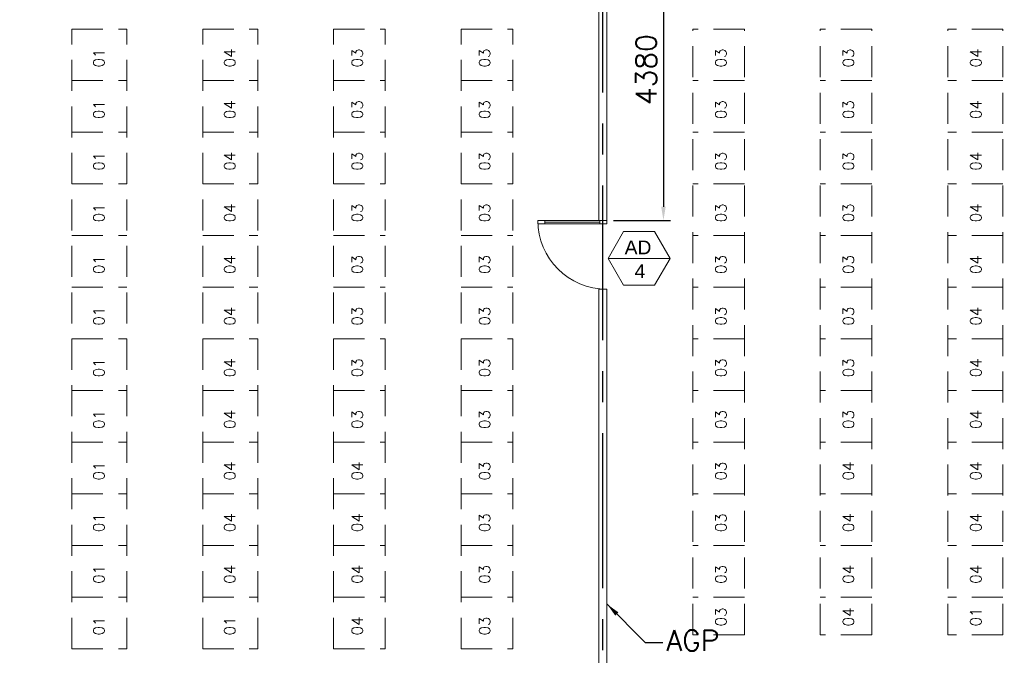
# Model space of a CAD drawing. Header units: inches. Extents: x 0 to 1564127, y -23460 to 23144100.
# Tile 124 of 215: x 540249 to 554542, y 150029 to 159261. Entities that reach past the tile are written whole.
import ezdxf
from ezdxf.enums import TextEntityAlignment as Align

# ---------------------------------------------------------------- set-up
doc = ezdxf.new("R2010")
doc.units = ezdxf.units.IN
doc.header["$LTSCALE"] = 1800
doc.header["$MEASUREMENT"] = 0
doc.linetypes.add('CENTER', pattern=[2, 1.25, -0.25, 0.25, -0.25])
doc.linetypes.add('HIDDEN', pattern=[0.375, 0.25, -0.125])
doc.layers.get('0').update_dxf_attribs({"color": 253, "lineweight": 9})
for name, color, linetype, lineweight in [('2CON', 1, 'Continuous', 13), ('A-DOOR', 31, 'Continuous', 9), ('A-DOOR-GLAZ', 31, 'Continuous', 18), ('A-WIN TAG', 3, 'Continuous', 13), ('LEADER', 4, 'Continuous', 15), ('PARTITION WALL', 4, 'Continuous', 9), ('PNL', 8, 'HIDDEN', 9), ('WALL HATCH', 251, 'Continuous', 13)]:
    doc.layers.add(name, color=color, linetype=linetype, lineweight=lineweight)
for name, color, linetype in [('DIM', 4, 'Continuous'), ('GRID', 251, 'CENTER'), ('TEXT', 3, 'Continuous')]:
    doc.layers.add(name, color=color, linetype=linetype)
doc.styles.add('ROAMNS', font='ROMANS.shx')
doc.styles.add('ROMANS', font='romans.shx')
doc.styles.get("Standard").update_dxf_attribs({"font": 'arial.ttf'})
doc.dimstyles.new('DIM INT 1', dxfattribs={"dimtxt": 300, "dimasz": 200, "dimexe": 100, "dimexo": 100, "dimgap": 100, "dimtad": 1, "dimdec": 0, "dimzin": 13, "dimdsep": 46, "dimlunit": 5, "dimtxsty": 'ROAMNS', "dimblk1": 'CLOSEDBLANK', "dimcen": 0.09, "dimclrd": 9, "dimclre": 9, "dimclrt": 4, "dimadec": 0, "dimazin": 0, "dimtfac": 1, "dimtdec": 0, "dimtix": 1, "dimtmove": 2, "dimatfit": 3, "dimfxl": 1, "dimtolj": 1, "dimtzin": 13, "dimarcsym": 0})

# ---------------------------------------------------------------- blocks, each defined once
blk = doc.blocks.new('CCR 412')
at = {"layer": 'PNL'}
for p, q in [((13293, 12400), (13293, 21400)), ((13293, 21400), (14093, 21400)), ((14093, 12400), (14093, 21400)), ((15193, 12400), (15193, 21400)), ((15193, 21400), (15993, 21400)), ((15993, 12400), (15993, 21400)), ((17093, 12400), (17093, 21400)), ((17093, 21400), (17843, 21400)), ((17843, 12400), (17843, 21400)), ((18943, 12400), (18943, 21400)), ((18943, 21400), (19693, 21400)), ((19693, 12400), (19693, 21400)), ((22307, 12600), (22307, 21400)), ((23057, 21400), (22307, 21400)), ((23057, 12600), (23057, 21400)), ((24157, 12600), (24157, 21400)), ((24907, 21400), (24157, 21400)), ((24907, 12600), (24907, 21400)), ((26007, 12600), (26007, 21400)), ((26807, 21400), (26007, 21400)), ((26807, 12600), (26807, 21400)), ((13293, 20650), (14093, 20650)), ((15193, 20650), (15993, 20650)), ((17093, 20650), (17843, 20650)), ((18943, 20650), (19693, 20650)), ((23057, 20650), (22307, 20650)), ((24907, 20650), (24157, 20650)), ((26807, 20650), (26007, 20650)), ((13293, 19900), (14093, 19900)), ((15193, 19900), (15993, 19900)), ((17093, 19900), (17843, 19900)), ((18943, 19900), (19693, 19900)), ((23057, 19900), (22307, 19900)), ((24907, 19900), (24157, 19900)), ((26807, 19900), (26007, 19900)), ((13293, 19150), (14093, 19150)), ((15193, 19150), (15993, 19150)), ((17093, 19150), (17843, 19150)), ((18943, 19150), (19693, 19150)), ((23057, 19150), (22307, 19150)), ((24907, 19150), (24157, 19150)), ((26807, 19150), (26007, 19150)), ((13293, 18400), (14093, 18400)), ((15193, 18400), (15993, 18400)), ((17093, 18400), (17843, 18400)), ((18943, 18400), (19693, 18400)), ((23057, 18400), (22307, 18400)), ((24907, 18400), (24157, 18400)), ((26807, 18400), (26007, 18400)), ((13293, 17650), (14093, 17650)), ((15193, 17650), (15993, 17650)), ((17093, 17650), (17843, 17650)), ((18943, 17650), (19693, 17650)), ((23057, 17650), (22307, 17650)), ((24907, 17650), (24157, 17650)), ((26807, 17650), (26007, 17650)), ((13293, 16900), (14093, 16900)), ((15193, 16900), (15993, 16900)), ((17093, 16900), (17843, 16900)), ((18943, 16900), (19693, 16900)), ((23057, 16900), (22307, 16900)), ((24907, 16900), (24157, 16900)), ((26807, 16900), (26007, 16900)), ((13293, 16150), (14093, 16150)), ((15193, 16150), (15993, 16150)), ((17093, 16150), (17843, 16150)), ((18943, 16150), (19693, 16150)), ((23057, 16150), (22307, 16150)), ((24907, 16150), (24157, 16150)), ((26807, 16150), (26007, 16150)), ((13293, 15400), (14093, 15400)), ((15193, 15400), (15993, 15400)), ((17093, 15400), (17843, 15400)), ((18943, 15400), (19693, 15400)), ((23057, 15400), (22307, 15400)), ((24907, 15400), (24157, 15400)), ((26807, 15400), (26007, 15400)), ((13293, 14650), (14093, 14650)), ((15193, 14650), (15993, 14650)), ((17093, 14650), (17843, 14650)), ((18943, 14650), (19693, 14650)), ((23057, 14650), (22307, 14650)), ((24907, 14650), (24157, 14650)), ((26807, 14650), (26007, 14650)), ((13293, 13900), (14093, 13900)), ((15193, 13900), (15993, 13900)), ((17093, 13900), (17843, 13900)), ((18943, 13900), (19693, 13900)), ((23057, 13900), (22307, 13900)), ((24907, 13900), (24157, 13900)), ((26807, 13900), (26007, 13900)), ((13293, 13150), (14093, 13150)), ((15193, 13150), (15993, 13150)), ((17093, 13150), (17843, 13150)), ((18943, 13150), (19693, 13150)), ((23057, 13150), (22307, 13150)), ((24907, 13150), (24157, 13150)), ((26807, 13150), (26007, 13150)), ((23057, 12600), (22307, 12600)), ((24907, 12600), (24157, 12600)), ((26807, 12600), (26007, 12600)), ((13293, 12400), (14093, 12400)), ((15193, 12400), (15993, 12400)), ((17093, 12400), (17843, 12400)), ((17093, 12400), (17843, 12400)), ((18943, 12400), (19693, 12400))]:
    blk.add_line(p, q, dxfattribs=at)
at = {"layer": 'PNL', "style": 'ROMANS'}
for s, p in [('01', (13765, 20842)), ('04', (15665, 20842)), ('03', (17515, 20842)), ('03', (19365, 20842)), ('03', (22795, 20842)), ('03', (24645, 20842)), ('04', (26495, 20842)), ('01', (13765, 20092)), ('04', (15665, 20092)), ('03', (17515, 20092)), ('03', (19365, 20092)), ('03', (22795, 20092)), ('03', (24645, 20092)), ('04', (26495, 20092)), ('01', (13765, 19342)), ('04', (15665, 19342)), ('03', (17515, 19342)), ('03', (19365, 19342)), ('03', (22795, 19342)), ('03', (24645, 19342)), ('04', (26495, 19342)), ('01', (13765, 18592)), ('04', (15665, 18592)), ('03', (17515, 18592)), ('03', (19365, 18592)), ('03', (22795, 18592)), ('03', (24645, 18592)), ('04', (26495, 18592)), ('01', (13765, 17842)), ('04', (15665, 17842)), ('03', (17515, 17842)), ('03', (19365, 17842)), ('03', (22795, 17842)), ('03', (24645, 17842)), ('04', (26495, 17842)), ('01', (13765, 17092)), ('04', (15665, 17092)), ('03', (17515, 17092)), ('03', (19365, 17092)), ('03', (22795, 17092)), ('03', (24645, 17092)), ('04', (26495, 17092)), ('01', (13765, 16342)), ('04', (15665, 16342)), ('03', (17515, 16342)), ('03', (19365, 16342)), ('03', (22795, 16342)), ('03', (24645, 16342)), ('04', (26495, 16342)), ('01', (13765, 15592)), ('04', (15665, 15592)), ('03', (17515, 15592)), ('03', (19365, 15592)), ('03', (22795, 15592)), ('03', (24645, 15592)), ('04', (26495, 15592)), ('01', (13765, 14842)), ('04', (15665, 14842)), ('04', (17515, 14842)), ('03', (19365, 14842)), ('03', (22795, 14842)), ('04', (24645, 14842)), ('04', (26495, 14842)), ('01', (13765, 14092)), ('04', (15665, 14092)), ('04', (17515, 14092)), ('03', (19365, 14092)), ('03', (22795, 14092)), ('04', (24645, 14092)), ('04', (26495, 14092)), ('01', (13765, 13342)), ('04', (15665, 13342)), ('04', (17515, 13342)), ('03', (19365, 13342)), ('03', (22795, 13342)), ('04', (24645, 13342)), ('04', (26495, 13342)), ('03', (22795, 12723)), ('04', (24645, 12723)), ('01', (26495, 12723)), ('01', (13765, 12592)), ('01', (15665, 12592)), ('04', (17515, 12592)), ('03', (19365, 12592))]:
    blk.add_text(s, height=160, rotation=90, dxfattribs=at).set_placement(p)
blk = doc.blocks.new('M_Single-Glass 1 - 1000 x 2100mm 2-291765-17_00M')
at = {"layer": 'A-DOOR', "lineweight": 18}
for p, q in [((449, 948), (449, 1050)), ((500, 1050), (449, 1050)), ((500, 948), (500, 1050)), ((449, 948), (500, 948)), ((449, 152), (500, 152)), ((449, 50), (449, 152)), ((500, 50), (500, 152)), ((500, 50), (449, 50))]:
    blk.add_line(p, q, dxfattribs=at)
at = {"layer": 'A-DOOR'}
for p, q in [((449, 152), (449, 948)), ((500, 152), (500, 948))]:
    blk.add_line(p, q, dxfattribs=at)
blk.add_arc((500, 50), 1000, 90, 180, dxfattribs=at)
at = {"layer": 'A-DOOR-GLAZ'}
blk.add_line((474.5, 948), (474.5, 152), dxfattribs=at)
blk = doc.blocks.new('*D1213')
at = {"layer": 'Defpoints', "color": 0, "transparency": 16777216}
for p in [(549554, 160725), (548771, 156345), (549594, 156345)]:
    blk.add_point(p, dxfattribs=at)
at = {"layer": 'DIM', "color": 9, "lineweight": -2, "transparency": 16777216}
for p, q in [((549654, 160725), (549694, 160725)), ((549594, 160525), (549594, 156545)), ((548871, 156345), (549694, 156345))]:
    blk.add_line(p, q, dxfattribs=at)
at = {"layer": 'DIM', "color": 9, "transparency": 16777216}
for points in [[(549561, 160525), (549627, 160525), (549594, 160725)], [(549561, 156545), (549627, 156545), (549594, 156345)]]:
    blk.add_solid(points, dxfattribs=at)
at = {"layer": 'DIM', "color": 4, "transparency": 16777216, "insert": (549344, 158535), "char_height": 300, "attachment_point": 5, "rotation": 90, "style": 'ROAMNS'}
blk.add_mtext('\\A1;4380', dxfattribs=at)
blk = doc.blocks.new('_ClosedBlank')
at = {"color": 0, "linetype": 'ByBlock', "lineweight": -2}
for p, q in [((-1, 0.167), (0, 0)), ((-1, 0.167), (-1, -0.167)), ((0, 0), (-1, -0.167))]:
    blk.add_line(p, q, dxfattribs=at)

msp = doc.modelspace()

# ---------------------------------------------------------------- hatches: boundary and pattern name
at = {"layer": 'WALL HATCH'}
h = msp.add_hatch(dxfattribs=at)
h.set_pattern_fill('ANSI32', color=256, scale=750, style=0)
h.set_pattern_definition([(45, (0, 15), (-198.87378, 198.87378), []), (45, (132.58, 15), (-198.87378, 198.87378), [])])
h.paths.add_polyline_path([(559213.7, 181605.31), (548713.7, 181605.31), (548713.7, 181375.31), (559213.7, 181375.31)])
h.paths.add_polyline_path([(560138.7, 181605.31), (559213.7, 181605.31), (559213.7, 181375.31), (559908.7, 181375.31), (559908.7, 180740.31), (560138.7, 180740.31)])
h.paths.add_polyline_path([(538213.7, 181605.31), (537288.7, 181605.31), (537288.7, 180740.31), (537518.7, 180740.31), (537518.7, 181375.31), (538213.7, 181375.31)])
h.paths.add_polyline_path([(547963.7, 181605.31), (547963.7, 181375.31), (548713.7, 181375.31), (548713.7, 181605.31)])
h.paths.add_polyline_path([(546763.7, 181375.31), (546763.7, 181605.31), (538213.7, 181605.31), (538213.7, 181375.31)])
edge = h.paths.add_edge_path()
edge.add_line((559908.7, 167540.47), (559908.7, 160740.31))
edge.add_line((559908.7, 160740.31), (560138.7, 160740.31))
edge.add_line((560138.7, 160740.31), (560138.7, 161975.31))
edge.add_line((560138.7, 161975.31), (559908.7, 161975.31))
h.paths.add_polyline_path([(560138.7, 150225.31), (559908.7, 150225.31), (559908.7, 149375.31), (560138.7, 149375.31)])
h.paths.add_polyline_path([(559908.7, 159225.31), (560138.7, 159225.31), (560138.7, 160740.31), (559908.7, 160740.31)])
h.paths.add_polyline_path([(560138.7, 156225.31), (559908.7, 156225.31), (559908.7, 153225.31), (560138.7, 153225.31)])
h.paths.add_polyline_path([(559908.7, 169475.31), (560138.7, 169475.31), (560138.7, 170740.31), (559908.7, 170740.31)])
h.paths.add_polyline_path([(560138.7, 166975.31), (559908.7, 166975.31), (559908.7, 164475.31), (560138.7, 164475.31)])
h.paths.add_polyline_path([(560138.7, 171975.31), (559908.7, 171975.31), (559908.7, 170740.31), (560138.7, 170740.31)])
h.paths.add_polyline_path([(559908.7, 179475.31), (560138.7, 179475.31), (560138.7, 180740.31), (559908.7, 180740.31)])
h.paths.add_polyline_path([(560138.7, 176475.31), (559908.7, 176475.31), (559908.7, 174975.31), (560138.7, 174975.31)])
h.paths.add_polyline_path([(537288.7, 179475.31), (537518.7, 179475.31), (537518.7, 180740.31), (537288.7, 180740.31)])
h.paths.add_polyline_path([(537518.7, 171975.31), (537288.7, 171975.31), (537288.7, 170740.31), (537518.7, 170740.31)])
h.paths.add_polyline_path([(537288.7, 174975.31), (537518.7, 174975.31), (537518.7, 176475.31), (537288.7, 176475.31)])
h.paths.add_polyline_path([(537288.7, 169475.31), (537518.7, 169475.31), (537518.7, 170740.31), (537288.7, 170740.31)])
h.paths.add_polyline_path([(537518.7, 161975.31), (537288.7, 161975.31), (537288.7, 160740.31), (537518.7, 160740.31)])
h.paths.add_polyline_path([(537288.7, 164475.31), (537518.7, 164475.31), (537518.7, 166975.31), (537288.7, 166975.31)])
h.paths.add_polyline_path([(537288.7, 159225.31), (537518.7, 159225.31), (537518.7, 160740.31), (537288.7, 160740.31)])
h.paths.add_polyline_path([(537518.7, 150225.31), (537288.7, 150225.31), (537288.7, 149605.31), (526788.7, 149605.31), (526788.7, 149390.31), (537518.7, 149390.31)])
h.paths.add_polyline_path([(537288.7, 153225.31), (537518.7, 153225.31), (537518.7, 156225.31), (537288.7, 156225.31)])

# ---------------------------------------------------------------- linework, layer by layer
at = {"layer": '2CON'}
msp.add_line((549690.96, 155793.08), (548790.96, 155793.08), dxfattribs=at)
at = {"layer": 'A-WIN TAG'}
msp.add_lwpolyline([(549015.96, 156182.79), (548790.96, 155793.08), (549015.96, 155403.37), (549465.96, 155403.37), (549690.96, 155793.08), (549465.96, 156182.79)], close=True, dxfattribs=at)
at = {"layer": 'GRID'}
msp.add_line((548713.7, 86204.51), (548713.7, 183222.97), dxfattribs=at)
at = {"layer": 'PARTITION WALL'}
for p, q in [((548656.2, 156345.47), (548656.2, 160110.31)), ((548771.2, 156345.47), (548771.2, 160110.31)), ((548656.2, 156345.47), (548771.2, 156345.47)), ((548656.2, 149340.31), (548656.2, 155347.76)), ((548656.2, 155347.76), (548771.2, 155347.76)), ((548771.2, 149340.31), (548771.2, 155347.76))]:
    msp.add_line(p, q, dxfattribs=at)

# ---------------------------------------------------------------- block references
at = {"layer": 'A-DOOR', "rotation": 90}
msp.add_blockref('M_Single-Glass 1 - 1000 x 2100mm 2-291765-17_00M', (548821.2, 155845.47), dxfattribs=at)
at = {"layer": 'PARTITION WALL'}
msp.add_blockref('CCR 412', (527713.7, 137725.31), dxfattribs=at)

# ---------------------------------------------------------------- texts
at = {"layer": 'A-WIN TAG'}
for s, p in [('AD', (549225.2, 155953.03)), ('4', (549252.55, 155607.21))]:
    msp.add_text(s, height=200, dxfattribs=at).set_placement(p, align=Align.MIDDLE)
at = {"layer": 'TEXT', "insert": (549634.1, 150395.85), "char_height": 300, "width": 5971.4286, "attachment_point": 1, "style": 'ROMANS'}
msp.add_mtext('AGP', dxfattribs=at)

# ---------------------------------------------------------------- dimensions: what is measured, and where the dimension line sits
at = {"layer": 'DIM'}
dim = msp.add_linear_dim(base=(549594.04, 156345.47), p1=(549553.98, 160725.31), p2=(548771.2, 156345.47), angle=90, dimstyle='DIM INT 1', dxfattribs=at)
dim.commit()
dim.dimension.update_dxf_attribs({"geometry": '*D1213', "text_midpoint": (549344.04, 158535.39)})

# ---------------------------------------------------------------- leaders
at = {"layer": 'LEADER'}
msp.add_leader([(548776.79, 150770.7), (549329.56, 150213.95), (549584.05, 150213.95)], dimstyle='DIM INT 1', dxfattribs=at)

doc.saveas('drawing.dxf')
